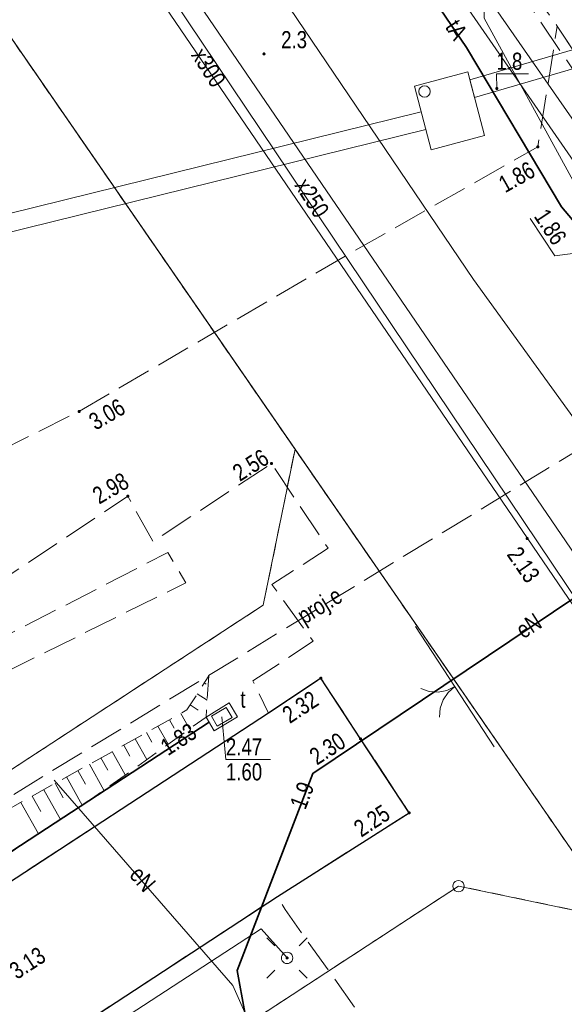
# Model space of a CAD drawing. Header units: metres. Extents: x 5450672 to 5451002, y 5973437 to 5973741.
# Tile 42 of 54: x 5450924 to 5450947, y 5973574 to 5973617. Entities that reach past the tile are written whole.
import ezdxf
from ezdxf.enums import TextEntityAlignment as Align

# ---------------------------------------------------------------- set-up
doc = ezdxf.new("R2010")
doc.units = ezdxf.units.M
for name, pattern in [('L_0_03', [1, 0.5, -0.5]), ('L_0_04', [1.5, 1, -0.5]), ('L_0_06', [2, 1.5, -0.5])]:
    doc.linetypes.add(name, pattern=pattern)
doc.layers.get('0').update_dxf_attribs({"linetype": 'CONTINUOUS', "lineweight": 18})
for name, color, linetype, lineweight in [('GEPPGD', 7, 'CONTINUOUS', 18), ('GESDZI', 7, 'CONTINUOUS', 18), ('GESUZY', 96, 'CONTINUOUS', 18), ('GSLKBR', 7, 'CONTINUOUS', 18), ('GSLKRW', 7, 'CONTINUOUS', 25), ('GSPWPN', 7, 'CONTINUOUS', 13), ('GSPWPN_O', 7, 'CONTINUOUS', 13), ('GSPWPS', 7, 'CONTINUOUS', 13), ('GSPWPS_O', 7, 'CONTINUOUS', 13), ('GSSKOA', 7, 'CONTINUOUS', 18), ('GSSOTW', 7, 'CONTINUOUS', 18), ('GSSZSN', 7, 'CONTINUOUS', 18), ('GULEPR', 1, 'CONTINUOUS', 18), ('GULEPR_O', 1, 'CONTINUOUS', 18), ('GULKPR', 36, 'CONTINUOUS', 18), ('GULLOB', 7, 'CONTINUOUS', 35), ('GULTPR', 30, 'CONTINUOUS', 18), ('GULTPR_O', 30, 'CONTINUOUS', 18), ('GULWPR', 5, 'CONTINUOUS', 18), ('GULXPR', 7, 'CONTINUOUS', 18), ('GULXPR_O', 7, 'CONTINUOUS', 18), ('GUPELA', 7, 'CONTINUOUS', 18), ('GUPIWZ', 7, 'CONTINUOUS', 18), ('GUPIWZ_O', 7, 'CONTINUOUS', 18), ('GUPPRZ_O', 7, 'CONTINUOUS', 18), ('GUSIKP', 7, 'CONTINUOUS', 18)]:
    doc.layers.add(name, color=color, linetype=linetype, lineweight=lineweight)
doc.layers.get('0').off()
doc.styles.add('Arial', font='Arial.ttf')

# ---------------------------------------------------------------- blocks, each defined once
blk = doc.blocks.new('WLZ')
at = {"color": 0, "linetype": 'Continuous', "lineweight": 18}
blk.add_wipeout([(0, -0.5), (0.25, -0.433), (0.433, -0.25), (0.5, 0), (0.433, 0.25), (0.25, 0.433), (0, 0.5), (-0.25, 0.433), (-0.433, 0.25), (-0.5, 0), (-0.433, -0.25), (-0.25, -0.433)], dxfattribs=at)
blk.add_circle((0, 0), 0.5, dxfattribs=at)

msp = doc.modelspace()

# ---------------------------------------------------------------- hatches: boundary and pattern name
at = {"layer": 'GSPWPN', "linetype": 'Continuous', "lineweight": 13, "true_color": 0x000000}
for points in [[(5450934.207, 5973615.827), (5450934.211, 5973615.838), (5450934.218, 5973615.847), (5450934.228, 5973615.854), (5450934.238, 5973615.858), (5450934.25, 5973615.86), (5450934.262, 5973615.858), (5450934.272, 5973615.854), (5450934.282, 5973615.847), (5450934.289, 5973615.838), (5450934.293, 5973615.827), (5450934.295, 5973615.815), (5450934.293, 5973615.803), (5450934.289, 5973615.793), (5450934.282, 5973615.783), (5450934.272, 5973615.776), (5450934.262, 5973615.772), (5450934.25, 5973615.77), (5450934.238, 5973615.772), (5450934.228, 5973615.776), (5450934.218, 5973615.783), (5450934.211, 5973615.793), (5450934.207, 5973615.803), (5450934.205, 5973615.815)], [(5450944.407, 5973614.312), (5450944.411, 5973614.323), (5450944.418, 5973614.332), (5450944.427, 5973614.339), (5450944.438, 5973614.343), (5450944.45, 5973614.345), (5450944.462, 5973614.343), (5450944.472, 5973614.339), (5450944.482, 5973614.332), (5450944.489, 5973614.323), (5450944.493, 5973614.312), (5450944.495, 5973614.3), (5450944.493, 5973614.288), (5450944.489, 5973614.278), (5450944.482, 5973614.268), (5450944.472, 5973614.261), (5450944.462, 5973614.257), (5450944.45, 5973614.255), (5450944.438, 5973614.257), (5450944.427, 5973614.261), (5450944.418, 5973614.268), (5450944.411, 5973614.278), (5450944.407, 5973614.288), (5450944.405, 5973614.3)]]:
    msp.add_hatch(color=18, dxfattribs=at).paths.add_polyline_path(points)
at = {"layer": 'GSPWPS', "linetype": 'Continuous', "lineweight": 13, "true_color": 0x000000}
for points in [[(5450946.207, 5973611.752), (5450946.211, 5973611.763), (5450946.218, 5973611.772), (5450946.228, 5973611.779), (5450946.238, 5973611.783), (5450946.25, 5973611.785), (5450946.262, 5973611.783), (5450946.272, 5973611.779), (5450946.282, 5973611.772), (5450946.289, 5973611.763), (5450946.293, 5973611.752), (5450946.295, 5973611.74), (5450946.293, 5973611.728), (5450946.289, 5973611.718), (5450946.282, 5973611.708), (5450946.272, 5973611.701), (5450946.262, 5973611.697), (5450946.25, 5973611.695), (5450946.238, 5973611.697), (5450946.228, 5973611.701), (5450946.218, 5973611.708), (5450946.211, 5973611.718), (5450946.207, 5973611.728), (5450946.205, 5973611.74)], [(5450926.107, 5973600.152), (5450926.111, 5973600.163), (5450926.118, 5973600.172), (5450926.127, 5973600.179), (5450926.138, 5973600.183), (5450926.15, 5973600.185), (5450926.162, 5973600.183), (5450926.172, 5973600.179), (5450926.182, 5973600.172), (5450926.189, 5973600.163), (5450926.193, 5973600.152), (5450926.195, 5973600.14), (5450926.193, 5973600.128), (5450926.189, 5973600.118), (5450926.182, 5973600.108), (5450926.172, 5973600.101), (5450926.162, 5973600.097), (5450926.15, 5973600.095), (5450926.138, 5973600.097), (5450926.127, 5973600.101), (5450926.118, 5973600.108), (5450926.111, 5973600.118), (5450926.107, 5973600.128), (5450926.105, 5973600.14)], [(5450934.532, 5973597.869), (5450934.536, 5973597.879), (5450934.543, 5973597.889), (5450934.553, 5973597.896), (5450934.563, 5973597.9), (5450934.575, 5973597.902), (5450934.587, 5973597.9), (5450934.598, 5973597.896), (5450934.607, 5973597.889), (5450934.614, 5973597.879), (5450934.618, 5973597.869), (5450934.62, 5973597.857), (5450934.618, 5973597.845), (5450934.614, 5973597.834), (5450934.607, 5973597.825), (5450934.598, 5973597.818), (5450934.587, 5973597.814), (5450934.575, 5973597.812), (5450934.563, 5973597.814), (5450934.553, 5973597.818), (5450934.543, 5973597.825), (5450934.536, 5973597.834), (5450934.532, 5973597.845), (5450934.53, 5973597.857)], [(5450928.24, 5973596.438), (5450928.244, 5973596.448), (5450928.251, 5973596.458), (5450928.26, 5973596.465), (5450928.271, 5973596.469), (5450928.283, 5973596.471), (5450928.295, 5973596.469), (5450928.305, 5973596.465), (5450928.315, 5973596.458), (5450928.322, 5973596.448), (5450928.326, 5973596.438), (5450928.328, 5973596.426), (5450928.326, 5973596.414), (5450928.322, 5973596.404), (5450928.315, 5973596.394), (5450928.305, 5973596.387), (5450928.295, 5973596.383), (5450928.283, 5973596.381), (5450928.271, 5973596.383), (5450928.26, 5973596.387), (5450928.251, 5973596.394), (5450928.244, 5973596.404), (5450928.24, 5973596.414), (5450928.238, 5973596.426)], [(5450945.737, 5973594.582), (5450945.741, 5973594.592), (5450945.748, 5973594.602), (5450945.758, 5973594.609), (5450945.768, 5973594.613), (5450945.78, 5973594.615), (5450945.792, 5973594.613), (5450945.803, 5973594.609), (5450945.812, 5973594.602), (5450945.819, 5973594.592), (5450945.823, 5973594.582), (5450945.825, 5973594.57), (5450945.823, 5973594.558), (5450945.819, 5973594.547), (5450945.812, 5973594.538), (5450945.803, 5973594.531), (5450945.792, 5973594.527), (5450945.78, 5973594.525), (5450945.768, 5973594.527), (5450945.758, 5973594.531), (5450945.748, 5973594.538), (5450945.741, 5973594.547), (5450945.737, 5973594.558), (5450945.735, 5973594.57)], [(5450936.697, 5973588.452), (5450936.701, 5973588.463), (5450936.708, 5973588.472), (5450936.718, 5973588.479), (5450936.728, 5973588.483), (5450936.74, 5973588.485), (5450936.752, 5973588.483), (5450936.763, 5973588.479), (5450936.772, 5973588.472), (5450936.779, 5973588.463), (5450936.783, 5973588.452), (5450936.785, 5973588.44), (5450936.783, 5973588.428), (5450936.779, 5973588.418), (5450936.772, 5973588.408), (5450936.763, 5973588.401), (5450936.752, 5973588.397), (5450936.74, 5973588.395), (5450936.728, 5973588.397), (5450936.718, 5973588.401), (5450936.708, 5973588.408), (5450936.701, 5973588.418), (5450936.697, 5973588.428), (5450936.695, 5973588.44)], [(5450938.437, 5973585.802), (5450938.441, 5973585.812), (5450938.448, 5973585.822), (5450938.457, 5973585.829), (5450938.468, 5973585.833), (5450938.48, 5973585.835), (5450938.492, 5973585.833), (5450938.503, 5973585.829), (5450938.512, 5973585.822), (5450938.519, 5973585.812), (5450938.523, 5973585.802), (5450938.525, 5973585.79), (5450938.523, 5973585.778), (5450938.519, 5973585.768), (5450938.512, 5973585.758), (5450938.503, 5973585.751), (5450938.492, 5973585.747), (5450938.48, 5973585.745), (5450938.468, 5973585.747), (5450938.457, 5973585.751), (5450938.448, 5973585.758), (5450938.441, 5973585.768), (5450938.437, 5973585.778), (5450938.435, 5973585.79)], [(5450940.567, 5973582.552), (5450940.571, 5973582.562), (5450940.578, 5973582.572), (5450940.588, 5973582.579), (5450940.598, 5973582.583), (5450940.61, 5973582.585), (5450940.622, 5973582.583), (5450940.633, 5973582.579), (5450940.642, 5973582.572), (5450940.649, 5973582.562), (5450940.653, 5973582.552), (5450940.655, 5973582.54), (5450940.653, 5973582.528), (5450940.649, 5973582.518), (5450940.642, 5973582.508), (5450940.633, 5973582.501), (5450940.622, 5973582.497), (5450940.61, 5973582.495), (5450940.598, 5973582.497), (5450940.588, 5973582.501), (5450940.578, 5973582.508), (5450940.571, 5973582.518), (5450940.567, 5973582.528), (5450940.565, 5973582.54)]]:
    msp.add_hatch(color=18, dxfattribs=at).paths.add_polyline_path(points)
at = {"layer": 'GUPELA', "linetype": 'Continuous', "lineweight": 18, "true_color": 0x000000}
msp.add_hatch(color=18, dxfattribs=at).paths.add_polyline_path([(5450935.259, 5973576.225), (5450935.272, 5973576.223), (5450935.281, 5973576.22), (5450935.29, 5973576.213), (5450935.298, 5973576.204), (5450935.303, 5973576.193), (5450935.305, 5973576.181), (5450935.304, 5973576.172), (5450935.301, 5973576.161), (5450935.293, 5973576.15), (5450935.285, 5973576.142), (5450935.274, 5973576.137), (5450935.262, 5973576.135), (5450935.25, 5973576.136), (5450935.24, 5973576.14), (5450935.23, 5973576.146), (5450935.223, 5973576.154), (5450935.218, 5973576.164), (5450935.215, 5973576.174), (5450935.215, 5973576.186), (5450935.219, 5973576.198), (5450935.225, 5973576.209), (5450935.236, 5973576.218), (5450935.247, 5973576.223)])

# ---------------------------------------------------------------- linework, layer by layer
at = {"layer": 'GEPPGD', "color": 7, "linetype": 'Continuous', "lineweight": 18, "flags": 128}
msp.add_lwpolyline([(5450942.774, 5973579.578), (5450942.851, 5973579.566), (5450942.921, 5973579.53), (5450942.976, 5973579.475), (5450943.012, 5973579.405), (5450943.024, 5973579.328), (5450943.012, 5973579.251), (5450942.976, 5973579.181), (5450942.921, 5973579.126), (5450942.851, 5973579.09), (5450942.774, 5973579.078), (5450942.697, 5973579.09), (5450942.627, 5973579.126), (5450942.572, 5973579.181), (5450942.536, 5973579.251), (5450942.524, 5973579.328), (5450942.536, 5973579.405), (5450942.572, 5973579.475), (5450942.627, 5973579.53), (5450942.697, 5973579.566)], close=True, dxfattribs=at)
at = {"layer": 'GESDZI', "color": 7, "linetype": 'Continuous', "lineweight": 18, "flags": 128}
for points in [[(5450800.075, 5973694.622), (5450865.818, 5973699.65), (5450935.608, 5973598.484), (5450934.22, 5973591.65), (5450807.74, 5973509.03)], [(5450865.818, 5973699.65), (5450949.838, 5973577.857)], [(5450942.774, 5973579.328), (5450880.058, 5973538.352)], [(5450949.838, 5973577.857), (5450942.774, 5973579.328)]]:
    msp.add_lwpolyline(points, dxfattribs=at)
msp.add_lwpolyline([(5450935.608, 5973598.484), (5450949.838, 5973577.857), (5450942.774, 5973579.328), (5450880.058, 5973538.352), (5450806.723, 5973490.442), (5450802.26, 5973482.693), (5450803.745, 5973511.267), (5450807.74, 5973509.03), (5450934.22, 5973591.65)], close=True, dxfattribs=at)
at = {"layer": 'GESUZY', "color": 96, "linetype": 'L_0_03', "lineweight": 18, "flags": 128}
for points in [[(5450804.595, 5973540.312), (5450804.932, 5973547.151), (5450806.002, 5973547.514), (5450814.016, 5973547.14), (5450814.418, 5973550.343), (5450891.608, 5973662.265), (5450935.608, 5973598.484), (5450934.22, 5973591.65), (5450807.74, 5973509.03), (5450803.745, 5973511.267)], [(5450942.774, 5973579.328), (5450880.058, 5973538.352), (5450806.723, 5973490.442), (5450802.26, 5973482.693), (5450803.745, 5973511.267), (5450807.74, 5973509.03), (5450934.22, 5973591.65), (5450935.608, 5973598.484), (5450949.838, 5973577.857)]]:
    msp.add_lwpolyline(points, close=True, dxfattribs=at)
for points in [[(5450891.608, 5973662.265), (5450935.2, 5973599.076)], [(5450935.2, 5973599.076), (5450935.608, 5973598.484), (5450949.838, 5973577.857)], [(5450942.774, 5973579.328), (5450880.058, 5973538.352)], [(5450949.838, 5973577.857), (5450942.774, 5973579.328)]]:
    msp.add_lwpolyline(points, dxfattribs=at)
at = {"layer": 'GSLKBR', "color": 7, "linetype": 'Continuous', "lineweight": 18, "flags": 128}
for points in [[(5450940.89, 5973590.706), (5450944.335, 5973585.441)], [(5450942.612, 5973588.073), (5450942.26, 5973587.904), (5450941.875, 5973587.831), (5450941.484, 5973587.86), (5450941.115, 5973587.99)], [(5450941.936, 5973586.735), (5450941.966, 5973587.125), (5450942.095, 5973587.495), (5450942.316, 5973587.818), (5450942.612, 5973588.073)]]:
    msp.add_lwpolyline(points, dxfattribs=at)
at = {"layer": 'GSLKRW', "color": 7, "linetype": 'Continuous', "lineweight": 25, "flags": 128}
msp.add_lwpolyline([(5450827.51, 5973508.75), (5450844.19, 5973519.65), (5450858.91, 5973529.22), (5450872.45, 5973538.1), (5450878.76, 5973542.23), (5450882.9, 5973544.91), (5450886.411, 5973547.209), (5450895.68, 5973553.28), (5450909.81, 5973562.51), (5450924.43, 5973572.05), (5450934.84, 5973578.87), (5450940.61, 5973582.54), (5450938.48, 5973585.79), (5450936.74, 5973588.44), (5450934.44, 5973586.91), (5450920.71, 5973577.94), (5450905.71, 5973568.14), (5450892.04, 5973559.22), (5450879.46, 5973551.02), (5450868.42, 5973543.83), (5450855.2, 5973535.22), (5450840.17, 5973525.36), (5450823.68, 5973514.58)], dxfattribs=at)
at = {"layer": 'GSPWPN', "color": 7, "linetype": 'Continuous', "lineweight": 13, "flags": 128}
for points in [[(5450934.207, 5973615.827), (5450934.211, 5973615.838), (5450934.218, 5973615.847), (5450934.228, 5973615.854), (5450934.238, 5973615.858), (5450934.25, 5973615.86), (5450934.262, 5973615.858), (5450934.272, 5973615.854), (5450934.282, 5973615.847), (5450934.289, 5973615.838), (5450934.293, 5973615.827), (5450934.295, 5973615.815), (5450934.293, 5973615.803), (5450934.289, 5973615.793), (5450934.282, 5973615.783), (5450934.272, 5973615.776), (5450934.262, 5973615.772), (5450934.25, 5973615.77), (5450934.238, 5973615.772), (5450934.228, 5973615.776), (5450934.218, 5973615.783), (5450934.211, 5973615.793), (5450934.207, 5973615.803), (5450934.205, 5973615.815)], [(5450944.407, 5973614.312), (5450944.411, 5973614.323), (5450944.418, 5973614.332), (5450944.427, 5973614.339), (5450944.438, 5973614.343), (5450944.45, 5973614.345), (5450944.462, 5973614.343), (5450944.472, 5973614.339), (5450944.482, 5973614.332), (5450944.489, 5973614.323), (5450944.493, 5973614.312), (5450944.495, 5973614.3), (5450944.493, 5973614.288), (5450944.489, 5973614.278), (5450944.482, 5973614.268), (5450944.472, 5973614.261), (5450944.462, 5973614.257), (5450944.45, 5973614.255), (5450944.438, 5973614.257), (5450944.427, 5973614.261), (5450944.418, 5973614.268), (5450944.411, 5973614.278), (5450944.407, 5973614.288), (5450944.405, 5973614.3)]]:
    msp.add_lwpolyline(points, close=True, dxfattribs=at)
at = {"layer": 'GSPWPN_O', "color": 7, "linetype": 'Continuous', "lineweight": 13, "flags": 128}
msp.add_lwpolyline([(5450944.45, 5973614.3), (5450944.434, 5973614.945), (5450945.834, 5973614.945)], dxfattribs=at)
at = {"layer": 'GSPWPS', "color": 7, "linetype": 'Continuous', "lineweight": 13, "flags": 128}
for points in [[(5450946.207, 5973611.752), (5450946.211, 5973611.763), (5450946.218, 5973611.772), (5450946.228, 5973611.779), (5450946.238, 5973611.783), (5450946.25, 5973611.785), (5450946.262, 5973611.783), (5450946.272, 5973611.779), (5450946.282, 5973611.772), (5450946.289, 5973611.763), (5450946.293, 5973611.752), (5450946.295, 5973611.74), (5450946.293, 5973611.728), (5450946.289, 5973611.718), (5450946.282, 5973611.708), (5450946.272, 5973611.701), (5450946.262, 5973611.697), (5450946.25, 5973611.695), (5450946.238, 5973611.697), (5450946.228, 5973611.701), (5450946.218, 5973611.708), (5450946.211, 5973611.718), (5450946.207, 5973611.728), (5450946.205, 5973611.74)], [(5450926.107, 5973600.152), (5450926.111, 5973600.163), (5450926.118, 5973600.172), (5450926.127, 5973600.179), (5450926.138, 5973600.183), (5450926.15, 5973600.185), (5450926.162, 5973600.183), (5450926.172, 5973600.179), (5450926.182, 5973600.172), (5450926.189, 5973600.163), (5450926.193, 5973600.152), (5450926.195, 5973600.14), (5450926.193, 5973600.128), (5450926.189, 5973600.118), (5450926.182, 5973600.108), (5450926.172, 5973600.101), (5450926.162, 5973600.097), (5450926.15, 5973600.095), (5450926.138, 5973600.097), (5450926.127, 5973600.101), (5450926.118, 5973600.108), (5450926.111, 5973600.118), (5450926.107, 5973600.128), (5450926.105, 5973600.14)], [(5450934.532, 5973597.869), (5450934.536, 5973597.879), (5450934.543, 5973597.889), (5450934.553, 5973597.896), (5450934.563, 5973597.9), (5450934.575, 5973597.902), (5450934.587, 5973597.9), (5450934.598, 5973597.896), (5450934.607, 5973597.889), (5450934.614, 5973597.879), (5450934.618, 5973597.869), (5450934.62, 5973597.857), (5450934.618, 5973597.845), (5450934.614, 5973597.834), (5450934.607, 5973597.825), (5450934.598, 5973597.818), (5450934.587, 5973597.814), (5450934.575, 5973597.812), (5450934.563, 5973597.814), (5450934.553, 5973597.818), (5450934.543, 5973597.825), (5450934.536, 5973597.834), (5450934.532, 5973597.845), (5450934.53, 5973597.857)], [(5450928.24, 5973596.438), (5450928.244, 5973596.448), (5450928.251, 5973596.458), (5450928.26, 5973596.465), (5450928.271, 5973596.469), (5450928.283, 5973596.471), (5450928.295, 5973596.469), (5450928.305, 5973596.465), (5450928.315, 5973596.458), (5450928.322, 5973596.448), (5450928.326, 5973596.438), (5450928.328, 5973596.426), (5450928.326, 5973596.414), (5450928.322, 5973596.404), (5450928.315, 5973596.394), (5450928.305, 5973596.387), (5450928.295, 5973596.383), (5450928.283, 5973596.381), (5450928.271, 5973596.383), (5450928.26, 5973596.387), (5450928.251, 5973596.394), (5450928.244, 5973596.404), (5450928.24, 5973596.414), (5450928.238, 5973596.426)], [(5450945.737, 5973594.582), (5450945.741, 5973594.592), (5450945.748, 5973594.602), (5450945.758, 5973594.609), (5450945.768, 5973594.613), (5450945.78, 5973594.615), (5450945.792, 5973594.613), (5450945.803, 5973594.609), (5450945.812, 5973594.602), (5450945.819, 5973594.592), (5450945.823, 5973594.582), (5450945.825, 5973594.57), (5450945.823, 5973594.558), (5450945.819, 5973594.547), (5450945.812, 5973594.538), (5450945.803, 5973594.531), (5450945.792, 5973594.527), (5450945.78, 5973594.525), (5450945.768, 5973594.527), (5450945.758, 5973594.531), (5450945.748, 5973594.538), (5450945.741, 5973594.547), (5450945.737, 5973594.558), (5450945.735, 5973594.57)], [(5450936.697, 5973588.452), (5450936.701, 5973588.463), (5450936.708, 5973588.472), (5450936.718, 5973588.479), (5450936.728, 5973588.483), (5450936.74, 5973588.485), (5450936.752, 5973588.483), (5450936.763, 5973588.479), (5450936.772, 5973588.472), (5450936.779, 5973588.463), (5450936.783, 5973588.452), (5450936.785, 5973588.44), (5450936.783, 5973588.428), (5450936.779, 5973588.418), (5450936.772, 5973588.408), (5450936.763, 5973588.401), (5450936.752, 5973588.397), (5450936.74, 5973588.395), (5450936.728, 5973588.397), (5450936.718, 5973588.401), (5450936.708, 5973588.408), (5450936.701, 5973588.418), (5450936.697, 5973588.428), (5450936.695, 5973588.44)], [(5450938.437, 5973585.802), (5450938.441, 5973585.812), (5450938.448, 5973585.822), (5450938.457, 5973585.829), (5450938.468, 5973585.833), (5450938.48, 5973585.835), (5450938.492, 5973585.833), (5450938.503, 5973585.829), (5450938.512, 5973585.822), (5450938.519, 5973585.812), (5450938.523, 5973585.802), (5450938.525, 5973585.79), (5450938.523, 5973585.778), (5450938.519, 5973585.768), (5450938.512, 5973585.758), (5450938.503, 5973585.751), (5450938.492, 5973585.747), (5450938.48, 5973585.745), (5450938.468, 5973585.747), (5450938.457, 5973585.751), (5450938.448, 5973585.758), (5450938.441, 5973585.768), (5450938.437, 5973585.778), (5450938.435, 5973585.79)], [(5450940.567, 5973582.552), (5450940.571, 5973582.562), (5450940.578, 5973582.572), (5450940.588, 5973582.579), (5450940.598, 5973582.583), (5450940.61, 5973582.585), (5450940.622, 5973582.583), (5450940.633, 5973582.579), (5450940.642, 5973582.572), (5450940.649, 5973582.562), (5450940.653, 5973582.552), (5450940.655, 5973582.54), (5450940.653, 5973582.528), (5450940.649, 5973582.518), (5450940.642, 5973582.508), (5450940.633, 5973582.501), (5450940.622, 5973582.497), (5450940.61, 5973582.495), (5450940.598, 5973582.497), (5450940.588, 5973582.501), (5450940.578, 5973582.508), (5450940.571, 5973582.518), (5450940.567, 5973582.528), (5450940.565, 5973582.54)]]:
    msp.add_lwpolyline(points, close=True, dxfattribs=at)
at = {"layer": 'GSPWPS_O', "color": 7, "linetype": 'Continuous', "lineweight": 13, "flags": 128}
msp.add_lwpolyline([(5450949.99, 5973607.36), (5450946.991, 5973606.96), (5450945.911, 5973608.595)], dxfattribs=at)
at = {"layer": 'GSSKOA', "color": 7, "linetype": 'L_0_06', "lineweight": 18, "flags": 128}
msp.add_lwpolyline([(5450873.97, 5973574.9), (5450876.28, 5973575.71), (5450879.04, 5973576.97), (5450883.65, 5973579.18), (5450902.38, 5973588.32), (5450926.15, 5973600.14), (5450937.8, 5973606.95), (5450946.25, 5973611.74), (5450947.1, 5973617.03), (5450952.49, 5973608.87), (5450956.85, 5973602.53), (5450978.18, 5973571.59), (5450960.86, 5973559.98), (5450954.69, 5973557.23), (5450951.74, 5973560.45), (5450948.83, 5973558.42), (5450943.13, 5973567.15), (5450935.17, 5973578.3), (5450934.84, 5973578.87), (5450940.61, 5973582.54), (5450938.48, 5973585.79), (5450936.74, 5973588.44), (5450934.44, 5973586.91), (5450933.765, 5973588.323), (5450936.404, 5973590.063), (5450934.594, 5973592.55), (5450937.057, 5973594.138), (5450934.575, 5973597.857), (5450929.385, 5973594.433), (5450928.283, 5973596.426), (5450908.07, 5973582.96), (5450893.11, 5973575.45), (5450882.26, 5973570.15), (5450880.5, 5973569.41), (5450874.36, 5973566.93), (5450874.93, 5973565.65), (5450872.78, 5973564.65), (5450875.08, 5973559.08), (5450874.02, 5973558.49), (5450878.219, 5973550.212), (5450873.27, 5973546.989), (5450870.38, 5973552.69), (5450862.91, 5973548.91), (5450862.15, 5973550.85), (5450861.52, 5973551.87), (5450857.96, 5973550.36), (5450856.93, 5973553.19), (5450855.76, 5973552.73), (5450852.565, 5973560.93)], dxfattribs=at)
msp.add_lwpolyline([(5450783.81, 5973515.24), (5450785.01, 5973512.65), (5450786.01, 5973510.85), (5450787.7, 5973508.38), (5450790.18, 5973505.25), (5450790.75, 5973504.62), (5450791.58, 5973503.81), (5450793.24, 5973502.59), (5450795.13, 5973501.79), (5450798.04, 5973501.33), (5450800.65, 5973501.43), (5450801.44, 5973501.62), (5450804.54, 5973502.43), (5450807.14, 5973503.78), (5450823.68, 5973514.58), (5450840.17, 5973525.36), (5450855.2, 5973535.22), (5450868.42, 5973543.83), (5450879.46, 5973551.02), (5450892.04, 5973559.22), (5450905.71, 5973568.14), (5450920.71, 5973577.94), (5450934.44, 5973586.91), (5450936.74, 5973588.44), (5450938.48, 5973585.79), (5450940.61, 5973582.54), (5450934.84, 5973578.87), (5450924.43, 5973572.05), (5450909.81, 5973562.51), (5450895.68, 5973553.28), (5450886.411, 5973547.209), (5450882.9, 5973544.91), (5450878.76, 5973542.23), (5450872.45, 5973538.1), (5450858.91, 5973529.22), (5450844.19, 5973519.65), (5450827.51, 5973508.75), (5450810.6, 5973497.68), (5450805.86, 5973494.57), (5450803.36, 5973492.88), (5450800.63, 5973490.63), (5450797.91, 5973487.79), (5450797.04, 5973486.71), (5450796.11, 5973485.35), (5450794.66, 5973482.74), (5450793.52, 5973479.94), (5450792.66, 5973477.32), (5450792.24, 5973480.77), (5450791.27, 5973486.7), (5450790.15, 5973492.59), (5450788.83, 5973498.46), (5450786.99, 5973505.22), (5450785.83, 5973509.07)], close=True, dxfattribs=at)
at = {"layer": 'GSSOTW', "color": 7, "linetype": 'L_0_06', "lineweight": 18, "flags": 128}
for points in [[(5450944.72, 5973620.36), (5450947.1, 5973617.03)], [(5450947.1, 5973617.03), (5450952.49, 5973608.87)]]:
    msp.add_lwpolyline(points, dxfattribs=at)
msp.add_lwpolyline([(5450909.555, 5973583.415), (5450930.036, 5973593.955), (5450930.828, 5973592.632), (5450910.091, 5973582.339)], close=True, dxfattribs=at)
at = {"layer": 'GSSZSN', "color": 7, "linetype": 'L_0_04', "lineweight": 18, "flags": 128}
msp.add_lwpolyline([(5450931.83, 5973588.55), (5450931.71, 5973586.74), (5450926.84, 5973583.25), (5450922.33, 5973580.27), (5450909.54, 5973572.06), (5450895.17, 5973562.54), (5450884.52, 5973555.57), (5450881.03, 5973554.32), (5450883.53, 5973555.77), (5450894.15, 5973563), (5450908.16, 5973572.67), (5450920.51, 5973581.28), (5450930.87, 5973587.05)], close=True, dxfattribs=at)
at = {"layer": 'GSSZSN', "color": 7, "linetype": 'Continuous', "lineweight": 18, "flags": 128}
for points in [[(5450931.631, 5973588.239), (5450931.716, 5973588.184)], [(5450931.759, 5973587.477), (5450931.322, 5973587.756)], [(5450930.982, 5973586.218), (5450930.602, 5973586.901)], [(5450931.013, 5973587.274), (5450931.364, 5973587.049)], [(5450930.101, 5973586.622), (5450930.307, 5973586.252)], [(5450929.101, 5973586.065), (5450929.338, 5973585.638)], [(5450930.045, 5973585.547), (5450929.601, 5973586.343)], [(5450929.108, 5973584.875), (5450928.6, 5973585.786)], [(5450928.17, 5973584.203), (5450927.599, 5973585.228)], [(5450928.1, 5973585.507), (5450928.369, 5973585.023)], [(5450927.099, 5973584.95), (5450927.4, 5973584.409)], [(5450926.098, 5973584.392), (5450926.43, 5973583.796)], [(5450927.233, 5973583.532), (5450926.599, 5973584.671)], [(5450926.284, 5973582.882), (5450925.598, 5973584.114)], [(5450925.325, 5973582.249), (5450924.597, 5973583.556)], [(5450925.097, 5973583.835), (5450925.451, 5973583.2)], [(5450924.096, 5973583.277), (5450924.471, 5973582.605)], [(5450924.366, 5973581.616), (5450923.596, 5973582.999)]]:
    msp.add_lwpolyline(points, dxfattribs=at)
at = {"layer": 'GULEPR', "color": 1, "linetype": 'Continuous', "lineweight": 18, "flags": 128}
for points in [[(5450968.269, 5973586.56), (5450957.461, 5973600.881), (5450949.649, 5973606.862), (5450943.9, 5973617.384), (5450943.9, 5973621.285), (5450928.768, 5973643.225), (5450918.818, 5973657.058), (5450917.928, 5973656.604), (5450907.727, 5973673.442), (5450905.854, 5973676.037)], [(5450964.275, 5973587.708), (5450954.66, 5973601.222), (5450940.726, 5973621.375), (5450926.245, 5973642.134)], [(5450967.03, 5973604.675), (5450959.137, 5973599.597), (5450956.547, 5973597.814), (5450936.382, 5973584.269), (5450933.08, 5973575.63), (5450933.407, 5973573.792), (5450933.641, 5973572.938), (5450933.122, 5973572.54)], [(5450933.407, 5973573.792), (5450932.88, 5973574.97), (5450925.06, 5973583.98)], [(5450935.26, 5973576.18), (5450934.13, 5973577.45), (5450909.71, 5973561.56), (5450910.25, 5973560)]]:
    msp.add_lwpolyline(points, dxfattribs=at)
at = {"layer": 'GULEPR', "color": 1, "linetype": 'L_0_06', "lineweight": 18, "flags": 128}
for points in [[(5450945.268, 5973618.873), (5450955.794, 5973603.204)], [(5450918.16, 5973580.223), (5450955.794, 5973603.204)]]:
    msp.add_lwpolyline(points, dxfattribs=at)
at = {"layer": 'GULKPR', "color": 36, "linetype": 'Continuous', "lineweight": 18, "flags": 128}
msp.add_lwpolyline([(5450943.266, 5973614.685), (5450957.92, 5973618.97), (5450958.142, 5973618.196), (5450943.468, 5973613.91)], close=True, dxfattribs=at)
for points in [[(5450902.56, 5973603.741), (5450941.135, 5973613.274)], [(5450941.337, 5973612.499), (5450902.752, 5973602.967)]]:
    msp.add_lwpolyline(points, dxfattribs=at)
at = {"layer": 'GULLOB', "color": 7, "linetype": 'Continuous', "lineweight": 35, "flags": 128}
for points in [[(5450960.686, 5973589.407), (5450951.465, 5973604.172), (5450947.285, 5973609.106), (5450943.116, 5973616.091), (5450927.324, 5973639.324), (5450923.717, 5973643.453)], [(5450967.03, 5973604.675), (5450959.137, 5973599.597), (5450956.547, 5973597.814), (5450936.382, 5973584.269), (5450933.08, 5973575.63), (5450933.407, 5973573.792), (5450933.641, 5973572.938), (5450933.122, 5973572.54)], [(5450805.956, 5973504.578), (5450809.84, 5973506.34), (5450881.84, 5973553.83), (5450931.845, 5973586.509)]]:
    msp.add_lwpolyline(points, dxfattribs=at)
at = {"layer": 'GULTPR', "color": 30, "linetype": 'Continuous', "lineweight": 18, "flags": 128}
msp.add_lwpolyline([(5450960.686, 5973589.407), (5450951.465, 5973604.172), (5450947.285, 5973609.106), (5450943.116, 5973616.091), (5450927.324, 5973639.324), (5450923.717, 5973643.453)], dxfattribs=at)
at = {"layer": 'GULWPR', "color": 5, "linetype": 'Continuous', "lineweight": 18, "flags": 128}
for points in [[(5450918.285, 5973643.08), (5450943.433, 5973605.926), (5450958.351, 5973585.29)], [(5450964.275, 5973587.708), (5450954.66, 5973601.222), (5450940.726, 5973621.375), (5450926.245, 5973642.134)], [(5450965.383, 5973587.799), (5450951.321, 5973607.86), (5450928.007, 5973641.374)]]:
    msp.add_lwpolyline(points, dxfattribs=at)
at = {"layer": 'GULXPR', "color": 7, "linetype": 'Continuous', "lineweight": 18, "flags": 128}
for points in [[(5450950.093, 5973588.678), (5450914.253, 5973642.036)], [(5450950.756, 5973589.627), (5450914.962, 5973642.076)], [(5450913.787, 5973641.542), (5450950, 5973588.395)]]:
    msp.add_lwpolyline(points, dxfattribs=at)
at = {"layer": 'GUPELA', "color": 7, "linetype": 'Continuous', "lineweight": 18, "flags": 128}
for points in [[(5450934.376, 5973577.064), (5450934.73, 5973576.71)], [(5450936.144, 5973577.064), (5450935.79, 5973576.71)], [(5450934.376, 5973575.296), (5450934.73, 5973575.65)], [(5450936.144, 5973575.296), (5450935.79, 5973575.65)]]:
    msp.add_lwpolyline(points, dxfattribs=at)
for points in [[(5450935.26, 5973576.43), (5450935.325, 5973576.421), (5450935.385, 5973576.397), (5450935.437, 5973576.357), (5450935.477, 5973576.305), (5450935.501, 5973576.245), (5450935.51, 5973576.18), (5450935.501, 5973576.115), (5450935.477, 5973576.055), (5450935.437, 5973576.003), (5450935.385, 5973575.963), (5450935.325, 5973575.939), (5450935.26, 5973575.93), (5450935.195, 5973575.939), (5450935.135, 5973575.963), (5450935.083, 5973576.003), (5450935.043, 5973576.055), (5450935.019, 5973576.115), (5450935.01, 5973576.18), (5450935.019, 5973576.245), (5450935.043, 5973576.305), (5450935.083, 5973576.357), (5450935.135, 5973576.397), (5450935.195, 5973576.421)], [(5450935.259, 5973576.225), (5450935.272, 5973576.223), (5450935.281, 5973576.22), (5450935.29, 5973576.213), (5450935.298, 5973576.204), (5450935.303, 5973576.193), (5450935.305, 5973576.181), (5450935.304, 5973576.172), (5450935.301, 5973576.161), (5450935.293, 5973576.15), (5450935.285, 5973576.142), (5450935.274, 5973576.137), (5450935.262, 5973576.135), (5450935.25, 5973576.136), (5450935.24, 5973576.14), (5450935.23, 5973576.146), (5450935.223, 5973576.154), (5450935.218, 5973576.164), (5450935.215, 5973576.174), (5450935.215, 5973576.186), (5450935.219, 5973576.198), (5450935.225, 5973576.209), (5450935.236, 5973576.218), (5450935.247, 5973576.223)]]:
    msp.add_lwpolyline(points, close=True, dxfattribs=at)
at = {"layer": 'GUPIWZ', "color": 7, "linetype": 'Continuous', "lineweight": 18, "flags": 128}
msp.add_lwpolyline([(5450932.848, 5973586.723), (5450932.202, 5973586.341), (5450931.947, 5973586.772), (5450932.593, 5973587.154)], close=True, dxfattribs=at)
at = {"layer": 'GUPPRZ_O', "color": 30, "linetype": 'Continuous', "lineweight": 13, "flags": 128}
msp.add_lwpolyline([(5450932.397, 5973586.747), (5450932.578, 5973584.885), (5450934.538, 5973584.885)], dxfattribs=at)
at = {"layer": 'GUSIKP', "color": 36, "linetype": 'Continuous', "lineweight": 18, "flags": 128}
msp.add_lwpolyline([(5450943.176, 5973615.022), (5450943.905, 5973612.232), (5450941.572, 5973611.616), (5450940.843, 5973614.406)], close=True, dxfattribs=at)
at = {"layer": 'GUSIKP', "color": 30, "linetype": 'Continuous', "lineweight": 18, "flags": 128}
msp.add_lwpolyline([(5450931.71, 5973586.74), (5450932.73, 5973587.36), (5450933.09, 5973586.75), (5450932.06, 5973586.14)], close=True, dxfattribs=at)

# ---------------------------------------------------------------- texts
at = {"layer": 'GSPWPN_O', "color": 7, "style": 'Arial', "width": 0.78}
for s, p in [('2.3', (5450935, 5973616.815)), ('1.8', (5450944.434, 5973615.868))]:
    msp.add_text(s, height=0.75, dxfattribs=at).set_placement(p, align=Align.TOP_LEFT)
at = {"layer": 'GSPWPS_O', "color": 7, "style": 'Arial', "width": 0.78}
for s, rotation, p in [('1.86', 29.5, (5450944.446, 5973610.355)), ('1.86', 303.4, (5450946.68, 5973609.104)), ('3.06', 30.3, (5450926.49, 5973599.94)), ('2.56', 32.4, (5450932.79, 5973597.68)), ('2.98', 30.1, (5450926.65, 5973596.7)), ('2.13', 304.6, (5450945.48, 5973594.29)), ('2.32', 33.2, (5450934.968, 5973587.059)), ('2.30', 33.2, (5450936.159, 5973585.235)), ('2.25', 33.2, (5450938.102, 5973582.076)), ('3.13', 33.2, (5450923.01, 5973575.838))]:
    msp.add_text(s, height=0.75, rotation=rotation, dxfattribs=at).set_placement(p, align=Align.TOP_LEFT)
at = {"layer": 'GULEPR_O', "color": 1, "style": 'Arial', "width": 0.78}
for s, rotation, p in [('proj.e', 31.4, (5450935.621, 5973591.421)), ('eN', 32.3, (5450945.211, 5973590.782)), ('eN', 311, (5450928.876, 5973580.28))]:
    msp.add_text(s, height=0.75, rotation=rotation, dxfattribs=at).set_placement(p, align=Align.TOP_LEFT)
at = {"layer": 'GULTPR_O', "color": 30, "style": 'Arial', "width": 0.78}
msp.add_text('tA', height=0.75, rotation=302.6, dxfattribs=at).set_placement((5450942.794, 5973617.402), align=Align.TOP_LEFT)
at = {"layer": 'GULXPR_O', "color": 7, "style": 'Arial', "width": 0.78}
for s, rotation, p in [('x300', 302.7, (5450931.665, 5973616.171)), ('x250', 302.3, (5450936.201, 5973610.454))]:
    msp.add_text(s, height=0.75, rotation=rotation, dxfattribs=at).set_placement(p, align=Align.TOP_LEFT)
at = {"layer": 'GUPIWZ_O', "color": 7, "style": 'Arial', "width": 0.78}
msp.add_text('t', height=0.75, dxfattribs=at).set_placement((5450933.214, 5973587.9), align=Align.TOP_LEFT)
at = {"layer": 'GUPPRZ_O', "color": 30, "style": 'Arial', "width": 0.78}
msp.add_text('1.83', height=0.75, rotation=33.2, dxfattribs=at).set_placement((5450929.63, 5973585.646), align=Align.TOP_LEFT)
for s, p in [('2.47', (5450932.578, 5973585.808)), ('1.60', (5450932.578, 5973584.713))]:
    msp.add_text(s, height=0.75, dxfattribs=at).set_placement(p, align=Align.TOP_LEFT)
at = {"layer": 'GUPPRZ_O', "color": 1, "style": 'Arial', "width": 0.78}
msp.add_text('1.9', height=0.75, rotation=69.1, dxfattribs=at).set_placement((5450935.361, 5973582.912), align=Align.TOP_LEFT)

# ---------------------------------------------------------------- next in the draw order: block references
at = {"layer": 'GUPIWZ', "color": 7, "linetype": 'Continuous', "xscale": 0.5, "yscale": 0.5, "zscale": 0.5}
msp.add_blockref('WLZ', (5450941.286, 5973614.167), dxfattribs=at)

doc.saveas('drawing.dxf')
